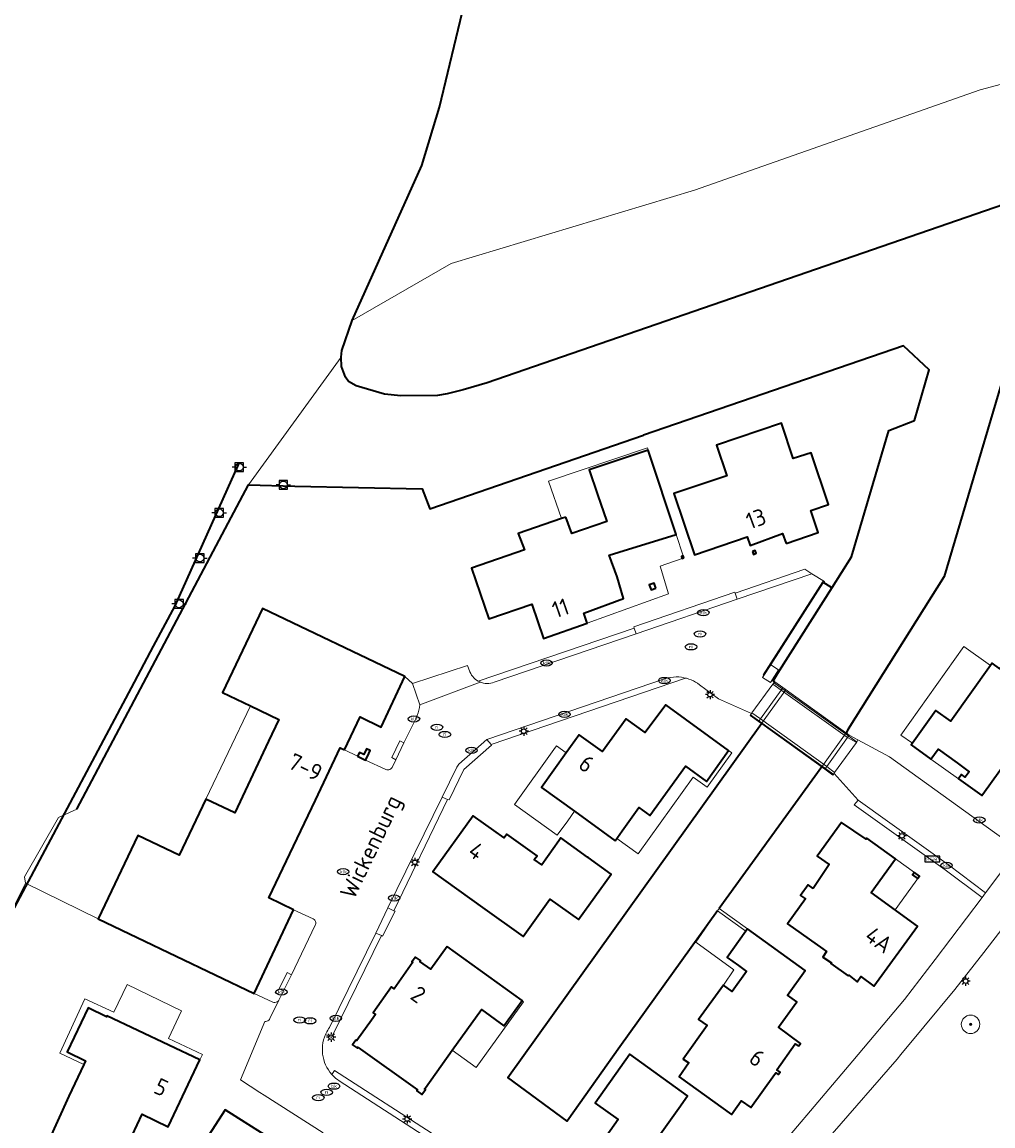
# Model space of a CAD drawing. Header units: metres. Extents: x 89394 to 92106, y 463550 to 466167.
# Tile 89 of 112: x 90767 to 90873, y 465323 to 465442. Entities that reach past the tile are written whole.
import ezdxf
from ezdxf.enums import TextEntityAlignment as Align

# ---------------------------------------------------------------- set-up
doc = ezdxf.new("R2010")
doc.units = ezdxf.units.M
for name, color, linetype, lineweight in [('B-PV-GK-BESCHOEIING-G', 253, 'OB-BESCHOEIING-BLOK', 35), ('B-PV-GR-BOOM-S', 90, 'Continuous', 25), ('B-PV-GR-BOUWLAND_BRAAKLIGGEND-GV', 200, 'Continuous', 13), ('B-PV-IE-MEUBILAIR-S', 7, 'Continuous', 25), ('B-PV-IE-MEUBILAIR_WATERWEGMEUBILAIR-S', 150, 'Continuous', 25), ('B-PV-IE-TERREINAFSCHEIDING_KUNSTMATIG_HEKWERK-G', 20, 'IE-TERREINAFSCHEIDING_KUNSTMATIG-SO', 18), ('B-PV-IE-TERREINAFSCHEIDING_KUNSTMATIG_MUUR-GV', 7, 'Continuous', 18), ('B-PV-KW-KUNSTWERK_DEK-GV', 170, 'Continuous', 18), ('B-PV-KW-KUNSTWERK_LANDHOOFD-GV', 170, 'Continuous', 18), ('B-PV-OG-BEBOUWING-GV', 7, 'Continuous', 35), ('B-PV-OG-BEBOUWING-T18', 1, 'Continuous', 18), ('B-PV-OG-BEBOUWING_LUIFEL-GV', 7, 'Continuous', 18), ('B-PV-OG-TERREIN_ERF-GV', 50, 'Continuous', 18), ('B-PV-OG-TERREIN_OEVER-GV', 7, 'Continuous', 18), ('B-PV-OG-TOPOGRAFIE-T18', 1, 'Continuous', 18), ('B-PV-OG-WATER_KANAAL-GV', 120, 'Continuous', 18), ('B-PV-OG-WATER_SLOOT-GV', 120, 'Continuous', 18), ('B-PV-VH-VERHARDING_ASFALT-GV', 210, 'Continuous', 18), ('B-PV-VH-VERHARDING_BETON-GV', 252, 'Continuous', 18), ('B-PV-VH-VERHARDING_BETONSTRAATSTEEN-GV', 190, 'Continuous', 18), ('B-PV-VH-VERHARDING_OPEN_BETONELEMENT-GV', 90, 'Continuous', 18), ('B-PV-VH-VERHARDING_OPEN_TEGEL-GV', 90, 'Continuous', 18), ('B-PV-VH-VERHARDING_STRAATBAKSTEEN-GV', 40, 'Continuous', 18)]:
    doc.layers.add(name, color=color, linetype=linetype, lineweight=lineweight)
doc.styles.add('NLCS-ISO', font='NLCS-ISO.ttf')
doc.styles.add('NLCS-ISO-M500-T18', font='NLCS-ISO.ttf', dxfattribs={"height": 0.9})
doc.linetypes.add('IE-TERREINAFSCHEIDING_KUNSTMATIG-SO', pattern='A,4,[82,NLCS.SHX,S=0.75,R=90,X=0,Y=0],4,-2', length=10)
doc.linetypes.add('OB-BESCHOEIING-BLOK', pattern='A,6,-1,[152,NLCS.SHX,S=2,R=0,X=-1,Y=0]', length=7)

# ---------------------------------------------------------------- blocks, each defined once
blk = doc.blocks.new('SIE-MEUBILAIR_BORD_STRAATNAAM-SO')
blk.add_lwpolyline([(-1.62, -0.62), (1.62, -0.62), (1.62, 0.62), (-1.62, 0.62)], close=True)
at = {"style": 'NLCS-ISO'}
blk.add_text('straat', height=0.75, dxfattribs=at).set_placement((0, 0.08), align=Align.MIDDLE_CENTER)
blk = doc.blocks.new('SIE-MEUBILAIR_PAAL_LICHTMAST-SO')
for points in [[(-0.62, 0), (-1, 0)], [(-0.71, 0.71), (-0.44, 0.44)], [(0, 1), (0, 0.62)], [(0.44, 0.44), (0.71, 0.71)], [(1, 0), (0.62, 0)], [(-0.71, -0.71), (-0.44, -0.44)], [(0, -0.62), (0, -1)], [(0.44, -0.44), (0.71, -0.71)]]:
    blk.add_lwpolyline(points)
blk.add_circle((0, 0), 0.5)
blk = doc.blocks.new('SIE-MEUBILAIR_PUT_KOLK-SO')
blk.add_ellipse((0, 0), major_axis=(1.25, 0), ratio=0.54)
at = {"style": 'NLCS-ISO'}
blk.add_text('klk', height=0.75, dxfattribs=at).set_placement((0.03, 0), align=Align.MIDDLE_CENTER)
blk = doc.blocks.new('SIE-MEUBILAIR_PUT_RIOOLPUT-SO')
blk.add_ellipse((0, 0), major_axis=(1.25, 0), ratio=0.54)
at = {"style": 'NLCS-ISO'}
blk.add_text('ri', height=0.75, dxfattribs=at).set_placement((-0.04, 0.07), align=Align.MIDDLE_CENTER)
blk = doc.blocks.new('SIE-MEUBILAIR_PUT_BRANDKRAAN-SO')
blk.add_ellipse((0, 0), major_axis=(1.25, 0), ratio=0.54)
at = {"style": 'NLCS-ISO'}
blk.add_text('bk', height=0.75, dxfattribs=at).set_placement((0.03, 0), align=Align.MIDDLE_CENTER)
blk = doc.blocks.new('SIE-WATER_BOLDER-SO')
for p, q in [((-0.9375, 0), (-1.5625, 0)), ((-0.9375, 0.9375), (-0.9375, -0.9375)), ((0.9375, 0.9375), (-0.9375, 0.9375)), ((0.9375, -0.9375), (0.9375, 0.9375)), ((0.9375, 0), (1.5625, 0)), ((-0.9375, -0.9375), (0.9375, -0.9375))]:
    blk.add_line(p, q)
blk.add_circle((0, 0), 0.8414)
blk = doc.blocks.new('SGR-BOOM_GBKN-SO')
at = {"linetype": 'ByBlock', "lineweight": 18}
h = blk.add_hatch(color=0, dxfattribs=at)
h.dxf.hatch_style = 1
edge = h.paths.add_edge_path()
edge.add_arc((0, 0), 0.25, 0, 360)
at = {"color": 0, "linetype": 'ByBlock', "lineweight": 18}
for radius in [2, 0.25]:
    blk.add_circle((0, 0), radius, dxfattribs=at)
at = {"color": 0, "linetype": 'ByBlock', "lineweight": 18, "style": 'NLCS-ISO'}
blk.add_attdef('SOORT', (2.5, 0), '', height=1.5, dxfattribs=at)

msp = doc.modelspace()

# ---------------------------------------------------------------- linework, layer by layer
at = {"layer": 'B-PV-GK-BESCHOEIING-G', "flags": 128}
for points in [[(90803.175, 465410.197), (90810.729, 465426.961), (90812.624, 465433.293), (90816.248, 465448.35)], [(90908.071, 465437.145), (90907.402, 465436.074), (90905.262, 465433.646), (90817.793, 465403.461), (90816.93, 465403.189), (90816.063, 465402.932), (90815.192, 465402.689), (90814.318, 465402.46), (90813.439, 465402.246), (90812.393, 465402.059), (90808.436, 465402.051), (90806.664, 465402.202), (90803.601, 465403.132), (90802.786, 465403.596), (90802.467, 465404.07), (90802.02, 465405.229), (90801.987, 465406.206)], [(90907.773, 465422.072), (90906.044, 465422.336), (90879.455, 465413.186), (90876.021, 465412.056), (90867.263, 465382.47), (90856.876, 465365.937), (90856.649, 465365.546)], [(90801.987, 465406.206), (90802.063, 465406.953), (90803.175, 465410.197)], [(90848.906, 465371.084), (90848.733, 465371.202), (90849.43, 465372.302), (90855.134, 465381.302), (90857.229, 465384.608), (90861.247, 465398.275), (90864.045, 465399.375), (90865.623, 465404.845), (90862.863, 465407.461), (90834.72, 465397.766)], [(90773.36, 465357.289), (90789.759, 465388.239), (90791.936, 465392.406), (90796.97, 465392.246), (90810.762, 465391.959), (90811.567, 465389.788), (90834.72, 465397.766)], [(90790.913, 465394.757), (90783.979, 465379.321)], [(90783.979, 465379.321), (90781.652, 465374.948)], [(90781.652, 465374.948), (90779.249, 465370.432)], [(90779.249, 465370.432), (90765.391, 465344.392)], [(90842.713, 465346.272), (90832.142, 465331.554), (90826.431, 465323.533), (90820.03, 465328.238), (90847.473, 465366.566)], [(90854.004, 465361.877), (90842.894, 465346.524)]]:
    msp.add_lwpolyline(points, dxfattribs=at)
at = {"layer": 'B-PV-GR-BOUWLAND_BRAAKLIGGEND-GV', "flags": 128}
for points in [[(90816.248, 465448.35), (90812.624, 465433.293), (90810.729, 465426.961), (90803.175, 465410.197), (90813.877, 465416.364), (90840.226, 465424.291), (90871.152, 465435.177), (90885.89, 465439.084), (90897.389, 465440.982), (90908.071, 465437.145), (90909.539, 465489.987)], [(90876.021, 465412.056), (90867.263, 465382.47), (90856.876, 465365.937), (90856.649, 465365.546), (90856.97, 465365.316), (90857.916, 465364.799), (90861.319, 465362.941), (90873.59, 465354.124)], [(90876.209, 465347.787), (90871.539, 465341.793), (90868.421, 465337.767), (90865.065, 465333.723), (90862.574, 465330.72), (90862.163, 465330.225), (90855.117, 465322.133)]]:
    msp.add_lwpolyline(points, dxfattribs=at)
msp.add_lwpolyline([(90866.587, 465363.786), (90865.821, 465362.711), (90863.673, 465364.241), (90863.81, 465364.433), (90866.343, 465367.99), (90867.976, 465366.816), (90872.271, 465372.833), (90872.449, 465373.082), (90873.262, 465372.499), (90874.312, 465373.961), (90878.375, 465371.043), (90877.321, 465369.58), (90880.992, 465367.001), (90877.351, 465361.846), (90874.833, 465363.659), (90872.067, 465359.821), (90871.317, 465358.781), (90868.803, 465360.575), (90869.13, 465361.028), (90869.523, 465360.744), (90869.959, 465361.348), (90868.651, 465362.294)], close=True, dxfattribs=at)
at = {"layer": 'B-PV-IE-TERREINAFSCHEIDING_KUNSTMATIG_HEKWERK-G', "flags": 128}
for points in [[(90815.669, 465372.851), (90809.722, 465370.895)], [(90848.787, 465370.996), (90857.84, 465364.55)], [(90846.284, 465367.518), (90855.323, 465361.06)]]:
    msp.add_lwpolyline(points, dxfattribs=at)
at = {"layer": 'B-PV-IE-TERREINAFSCHEIDING_KUNSTMATIG_MUUR-GV', "flags": 128}
for points in [[(90855.065, 465381.345), (90854.225, 465381.859), (90854.12, 465381.924), (90847.66, 465371.825), (90847.726, 465371.778), (90848.48, 465372.922), (90854.151, 465381.787), (90855.013, 465381.26)], [(90842.894, 465346.524), (90842.713, 465346.272), (90845.771, 465344.071), (90845.954, 465344.326)]]:
    msp.add_lwpolyline(points, close=True, dxfattribs=at)
at = {"layer": 'B-PV-KW-KUNSTWERK_DEK-GV', "flags": 128}
msp.add_lwpolyline([(90856.97, 465365.316), (90849.798, 465370.454), (90849.607, 465370.185), (90847.356, 465367.056), (90847.152, 465366.796), (90847.473, 465366.566), (90847.527, 465366.527), (90854.335, 465361.639), (90854.532, 465361.904), (90856.794, 465365.036)], close=True, dxfattribs=at)
at = {"layer": 'B-PV-KW-KUNSTWERK_LANDHOOFD-GV', "flags": 128}
for points in [[(90850.113, 465370.228), (90849.798, 465370.454), (90849.607, 465370.185), (90848.716, 465370.814), (90846.45, 465367.709), (90847.356, 465367.056), (90847.152, 465366.796), (90847.473, 465366.566)], [(90857.758, 465364.509), (90856.794, 465365.036), (90856.97, 465365.316), (90856.649, 465365.546), (90854.004, 465361.877), (90854.335, 465361.639), (90854.532, 465361.904), (90855.387, 465361.249)]]:
    msp.add_lwpolyline(points, close=True, dxfattribs=at)
at = {"layer": 'B-PV-OG-BEBOUWING-GV', "flags": 128}
for points in [[(90850.137, 465386.046), (90853.623, 465387.234), (90852.833, 465389.631), (90854.733, 465390.281), (90852.847, 465395.865), (90850.92, 465395.264), (90849.637, 465399.061), (90842.599, 465396.692), (90843.716, 465393.375), (90837.992, 465391.448), (90840.219, 465384.834), (90845.928, 465386.786), (90846.256, 465385.834), (90849.738, 465387.123)], [(90826.318, 465388.917), (90825.816, 465388.744), (90821.139, 465387.136), (90821.835, 465385.37), (90816.085, 465383.377), (90817.976, 465377.884), (90822.603, 465379.482), (90823.873, 465375.764), (90828.597, 465377.413), (90828.232, 465378.5), (90832.555, 465380.087), (90831.854, 465382.432), (90831.006, 465384.8), (90832.038, 465385.115), (90838.232, 465387.008), (90835.215, 465396.169), (90828.812, 465394.039), (90829.744, 465391.351), (90830.752, 465388.444), (90826.94, 465387.122)], [(90839.088, 465384.491), (90839.016, 465384.705), (90838.807, 465384.632), (90838.879, 465384.421)], [(90846.503, 465385.177), (90846.614, 465384.877), (90846.914, 465384.987), (90846.803, 465385.288)], [(90836.052, 465381.211), (90835.86, 465381.755), (90835.327, 465381.567), (90835.519, 465381.023)], [(90802.33, 465363.709), (90804.04, 465367.283), (90806.307, 465366.165), (90808.878, 465371.649), (90793.451, 465379), (90789.15, 465369.916), (90792.18, 465368.463), (90795.231, 465366.999), (90794.126, 465364.655), (90790.471, 465356.901), (90787.345, 465358.384), (90784.456, 465352.295), (90779.966, 465354.425), (90775.687, 465345.407), (90792.578, 465337.346), (90796.838, 465346.382), (90794.15, 465347.677), (90796.818, 465353.286), (90799.188, 465358.267), (90801.879, 465363.924)], [(90865.821, 465362.711), (90866.587, 465363.786), (90868.651, 465362.294), (90869.959, 465361.348), (90869.523, 465360.744), (90869.13, 465361.028), (90868.803, 465360.575), (90871.317, 465358.781), (90872.067, 465359.821), (90874.833, 465363.659), (90877.351, 465361.846), (90880.992, 465367.001), (90877.321, 465369.58), (90878.375, 465371.043), (90874.312, 465373.961), (90873.262, 465372.499), (90872.449, 465373.082), (90872.271, 465372.833), (90867.976, 465366.816), (90866.343, 465367.99), (90863.81, 465364.433), (90863.673, 465364.241)], [(90831.65, 465353.863), (90832.407, 465354.931), (90834.207, 465357.468), (90835.381, 465356.617), (90839.235, 465361.934), (90841.511, 465360.303), (90843.91, 465363.649), (90837.116, 465368.572), (90834.901, 465365.6), (90832.836, 465367.082), (90830.257, 465363.518), (90827.735, 465365.352), (90826.332, 465363.401), (90823.666, 465359.64), (90827.232, 465357.059)], [(90803.766, 465363.012), (90804.63, 465362.593), (90804.826, 465363.011), (90805.115, 465363.626), (90804.723, 465363.815), (90804.424, 465363.199), (90803.963, 465363.417)], [(90828.645, 465352.108), (90825.771, 465354.194), (90825.54, 465353.867), (90823.701, 465351.265), (90822.889, 465351.848), (90823.18, 465352.255), (90819.93, 465354.588), (90819.631, 465354.191), (90816.272, 465356.569), (90811.919, 465350.501), (90817.276, 465346.658), (90821.679, 465343.508), (90824.586, 465347.553), (90827.663, 465345.345), (90831.195, 465350.265), (90828.726, 465352.049)], [(90853.074, 465348.721), (90852.522, 465349.091), (90851.707, 465347.959), (90852.25, 465347.568), (90850.308, 465344.88), (90854.1, 465342.183), (90854.523, 465341.882), (90854.115, 465341.269), (90855.04, 465340.652), (90854.988, 465340.579), (90856.866, 465339.239), (90856.921, 465339.31), (90857.831, 465338.606), (90858.228, 465339.174), (90859.644, 465338.146), (90864.357, 465344.635), (90859.332, 465348.262), (90861.967, 465351.917), (90858.897, 465354.143), (90858.824, 465354.035), (90856.147, 465355.856), (90853.488, 465352.195), (90854.809, 465351.31)], [(90864.377, 465349.778), (90864.57, 465350.046), (90864.026, 465350.437), (90863.833, 465350.169)], [(90845.954, 465344.326), (90845.771, 465344.071), (90843.746, 465341.252), (90844.994, 465340.356), (90845.871, 465339.726), (90844.303, 465337.543), (90843.348, 465338.236), (90840.651, 465334.521), (90841.582, 465333.884), (90839.012, 465330.222), (90839.618, 465329.815), (90838.579, 465328.331), (90844.232, 465324.245), (90845.283, 465325.726), (90846.306, 465324.987), (90848.884, 465328.56), (90849.024, 465328.757), (90849.287, 465328.557), (90849.486, 465328.819), (90849.152, 465329.073), (90851.139, 465331.892), (90851.522, 465331.666), (90851.713, 465331.936), (90849.31, 465333.677), (90851.302, 465336.419), (90850.3, 465337.149), (90852.219, 465339.825)], [(90813.453, 465342.435), (90811.673, 465339.964), (90810.492, 465340.813), (90810.559, 465340.907), (90810.025, 465341.288), (90809.649, 465340.759), (90809.747, 465340.725), (90807.709, 465337.853), (90807.432, 465338.05), (90805.436, 465335.25), (90805.701, 465335.066), (90805.258, 465334.448), (90803.691, 465332.264), (90803.588, 465332.298), (90803.212, 465331.768), (90803.736, 465331.405), (90803.755, 465331.531), (90803.82, 465331.485), (90810.232, 465326.9), (90810.165, 465326.807), (90810.714, 465326.414), (90811.114, 465326.947), (90811.02, 465327.014), (90811.102, 465327.127), (90814.01, 465331.193), (90817.176, 465335.62), (90819.602, 465333.85), (90821.56, 465336.567)], [(90770.233, 465321.209), (90769.236, 465319.016), (90772.019, 465317.735), (90771.772, 465317.203), (90773.214, 465316.518), (90773.429, 465316.969), (90776.335, 465315.6), (90779.357, 465321.96), (90780.43, 465324.262), (90783.241, 465322.917), (90786.689, 465330.146), (90776.635, 465334.905), (90776.597, 465334.824), (90774.595, 465335.79), (90772.318, 465331.005), (90774.322, 465330.051), (90774.127, 465329.639), (90772.507, 465326.208)], [(90841.395, 465317.564), (90838.403, 465319.699), (90838.441, 465319.784), (90836.31, 465321.275), (90836.259, 465321.201), (90836.004, 465321.377), (90838.534, 465324.937), (90839.477, 465326.273), (90833.218, 465330.761), (90829.458, 465325.483), (90831.975, 465323.684), (90827.622, 465317.579), (90831.601, 465314.726), (90831.036, 465313.908), (90835.337, 465310.839), (90835.918, 465311.653), (90836.737, 465311.053)], [(90781.59, 465311.671), (90787.958, 465321.524), (90792.131, 465318.888), (90785.768, 465309.044), (90786.187, 465308.772), (90794.454, 465321.56), (90789.436, 465324.73), (90781.17, 465311.942)]]:
    msp.add_lwpolyline(points, close=True, dxfattribs=at)
at = {"layer": 'B-PV-OG-BEBOUWING_LUIFEL-GV', "flags": 128}
for points in [[(90825.816, 465388.744), (90826.318, 465388.917), (90826.94, 465387.122), (90830.752, 465388.444), (90829.744, 465391.351), (90828.812, 465394.039), (90835.215, 465396.169), (90835.133, 465396.421), (90824.442, 465392.788)], [(90828.597, 465377.413), (90837.429, 465380.605), (90836.494, 465383.589), (90838.879, 465384.421), (90839.088, 465384.491), (90839.016, 465384.705), (90838.232, 465387.008), (90832.038, 465385.115), (90831.006, 465384.8), (90831.854, 465382.432), (90832.555, 465380.087), (90828.232, 465378.5)], [(90863.81, 465364.433), (90866.343, 465367.99), (90867.976, 465366.816), (90872.271, 465372.833), (90869.367, 465374.892), (90862.565, 465365.309)], [(90792.18, 465368.463), (90787.345, 465358.384), (90790.471, 465356.901), (90794.126, 465364.655), (90795.231, 465366.999)], [(90826.332, 465363.401), (90825.308, 465364.142), (90825.016, 465363.736), (90820.727, 465357.799), (90825.376, 465354.468), (90826.524, 465356.041), (90827.232, 465357.059), (90823.666, 465359.64)], [(90843.91, 465363.649), (90841.511, 465360.303), (90839.235, 465361.934), (90835.381, 465356.617), (90834.207, 465357.468), (90831.829, 465354.116), (90834.137, 465352.46), (90840.08, 465360.755), (90841.595, 465359.684), (90844.25, 465363.398)], [(90865.821, 465362.711), (90868.803, 465360.575), (90869.13, 465361.028), (90869.523, 465360.744), (90869.959, 465361.348), (90868.651, 465362.294), (90866.587, 465363.786)], [(90861.936, 465346.383), (90864.57, 465350.046), (90864.026, 465350.437), (90861.967, 465351.917), (90859.332, 465348.262)], [(90843.348, 465338.236), (90844.303, 465337.543), (90845.871, 465339.726), (90844.994, 465340.356), (90843.746, 465341.252), (90845.771, 465344.071), (90842.713, 465346.272), (90840.359, 465342.912), (90844.498, 465339.901)], [(90786.689, 465330.146), (90786.968, 465330.726), (90783.294, 465332.464), (90784.708, 465335.474), (90778.815, 465338.306), (90777.386, 465335.304), (90774.251, 465336.766), (90771.533, 465330.864), (90774.127, 465329.639), (90774.322, 465330.051), (90772.318, 465331.005), (90774.595, 465335.79), (90776.597, 465334.824), (90776.635, 465334.905)], [(90821.56, 465336.567), (90819.602, 465333.85), (90817.176, 465335.62), (90814.01, 465331.193), (90816.606, 465329.325), (90821.733, 465336.448)]]:
    msp.add_lwpolyline(points, close=True, dxfattribs=at)
at = {"layer": 'B-PV-OG-TERREIN_ERF-GV', "flags": 128}
for points in [[(90833.685, 465376.891), (90833.652, 465377.028), (90844.599, 465380.779), (90844.639, 465380.671), (90852.184, 465383.262), (90852.944, 465382.78), (90854.282, 465381.931), (90854.225, 465381.859), (90855.065, 465381.345), (90855.134, 465381.302), (90857.229, 465384.608), (90861.247, 465398.275), (90864.045, 465399.375), (90865.623, 465404.845), (90862.863, 465407.461), (90834.72, 465397.766), (90811.567, 465389.788), (90810.762, 465391.959), (90796.97, 465392.246), (90791.936, 465392.406), (90789.759, 465388.239), (90773.36, 465357.289), (90771.385, 465356.403), (90767.701, 465349.983), (90767.826, 465349.299), (90775.687, 465345.407), (90779.966, 465354.425), (90784.456, 465352.295), (90787.345, 465358.384), (90790.471, 465356.901), (90794.126, 465364.655), (90795.231, 465366.999), (90792.18, 465368.463), (90789.15, 465369.916), (90793.451, 465379), (90808.878, 465371.649), (90809.722, 465370.895), (90815.669, 465372.851), (90815.917, 465372.143), (90816.003, 465371.969), (90816.104, 465371.804), (90816.221, 465371.649), (90816.351, 465371.505), (90816.494, 465371.374), (90816.649, 465371.258), (90816.814, 465371.156)], [(90850.137, 465386.046), (90849.738, 465387.123), (90846.256, 465385.834), (90845.928, 465386.786), (90840.219, 465384.834), (90837.992, 465391.448), (90843.716, 465393.375), (90842.599, 465396.692), (90849.637, 465399.061), (90850.92, 465395.264), (90852.847, 465395.865), (90854.733, 465390.281), (90852.833, 465389.631), (90853.623, 465387.234)], [(90817.976, 465377.884), (90816.085, 465383.377), (90821.835, 465385.37), (90821.139, 465387.136), (90825.816, 465388.744), (90826.318, 465388.917), (90826.94, 465387.122), (90830.752, 465388.444), (90829.744, 465391.351), (90828.812, 465394.039), (90835.215, 465396.169), (90838.232, 465387.008), (90832.038, 465385.115), (90831.006, 465384.8), (90831.854, 465382.432), (90832.555, 465380.087), (90828.232, 465378.5), (90828.597, 465377.413), (90823.873, 465375.764), (90822.603, 465379.482)], [(90839.016, 465384.705), (90839.088, 465384.491), (90838.879, 465384.421), (90838.807, 465384.632)], [(90846.503, 465385.177), (90846.803, 465385.288), (90846.914, 465384.987), (90846.614, 465384.877)], [(90835.86, 465381.755), (90836.052, 465381.211), (90835.519, 465381.023), (90835.327, 465381.567)], [(90835.381, 465356.617), (90834.207, 465357.468), (90832.407, 465354.931), (90831.65, 465353.863), (90827.232, 465357.059), (90823.666, 465359.64), (90826.332, 465363.401), (90827.735, 465365.352), (90830.257, 465363.518), (90832.836, 465367.082), (90834.901, 465365.6), (90837.116, 465368.572), (90843.91, 465363.649), (90841.511, 465360.303), (90839.235, 465361.934)], [(90817.276, 465346.658), (90811.919, 465350.501), (90816.272, 465356.569), (90819.631, 465354.191), (90819.93, 465354.588), (90823.18, 465352.255), (90822.889, 465351.848), (90823.701, 465351.265), (90825.54, 465353.867), (90825.771, 465354.194), (90828.645, 465352.108), (90828.726, 465352.049), (90831.195, 465350.265), (90827.663, 465345.345), (90824.586, 465347.553), (90821.679, 465343.508)], [(90854.809, 465351.31), (90853.488, 465352.195), (90856.147, 465355.856), (90858.824, 465354.035), (90858.897, 465354.143), (90861.967, 465351.917), (90859.332, 465348.262), (90864.357, 465344.635), (90859.644, 465338.146), (90858.228, 465339.174), (90857.831, 465338.606), (90856.921, 465339.31), (90856.866, 465339.239), (90854.988, 465340.579), (90855.04, 465340.652), (90854.115, 465341.269), (90854.523, 465341.882), (90854.1, 465342.183), (90850.308, 465344.88), (90852.25, 465347.568), (90851.707, 465347.959), (90852.522, 465349.091), (90853.074, 465348.721)], [(90863.833, 465350.169), (90864.026, 465350.437), (90864.57, 465350.046), (90864.377, 465349.778)], [(90821.56, 465336.567), (90819.602, 465333.85), (90817.176, 465335.62), (90814.01, 465331.193), (90811.102, 465327.127), (90811.02, 465327.014), (90811.114, 465326.947), (90810.714, 465326.414), (90810.165, 465326.807), (90810.232, 465326.9), (90803.82, 465331.485), (90803.755, 465331.531), (90803.736, 465331.405), (90803.212, 465331.768), (90803.588, 465332.298), (90803.691, 465332.264), (90805.258, 465334.448), (90805.701, 465335.066), (90805.436, 465335.25), (90807.432, 465338.05), (90807.709, 465337.853), (90809.747, 465340.725), (90809.649, 465340.759), (90810.025, 465341.288), (90810.559, 465340.907), (90810.492, 465340.813), (90811.673, 465339.964), (90813.453, 465342.435)], [(90769.236, 465319.016), (90770.233, 465321.209), (90772.507, 465326.208), (90774.127, 465329.639), (90774.322, 465330.051), (90772.318, 465331.005), (90774.595, 465335.79), (90776.597, 465334.824), (90776.635, 465334.905), (90786.689, 465330.146), (90783.241, 465322.917), (90780.43, 465324.262), (90779.357, 465321.96), (90776.335, 465315.6), (90773.429, 465316.969), (90773.214, 465316.518), (90771.772, 465317.203), (90772.019, 465317.735)], [(90841.395, 465317.564), (90836.737, 465311.053), (90835.918, 465311.653), (90835.337, 465310.839), (90831.036, 465313.908), (90831.601, 465314.726), (90827.622, 465317.579), (90831.975, 465323.684), (90829.458, 465325.483), (90833.218, 465330.761), (90839.477, 465326.273), (90838.534, 465324.937), (90836.004, 465321.377), (90836.259, 465321.201), (90836.31, 465321.275), (90838.441, 465319.784), (90838.403, 465319.699)]]:
    msp.add_lwpolyline(points, close=True, dxfattribs=at)
for points in [[(90846.775, 465317.547), (90857.361, 465330.049), (90862.943, 465336.699), (90866.283, 465341.012), (90871.347, 465347.726), (90867.356, 465350.736), (90857.514, 465357.772), (90857.95, 465358.259), (90855.359, 465361.148), (90855.184, 465360.988), (90854.335, 465361.639), (90854.004, 465361.877), (90842.894, 465346.524), (90845.954, 465344.326), (90852.219, 465339.825), (90850.3, 465337.149), (90851.302, 465336.419), (90849.31, 465333.677), (90851.713, 465331.936), (90851.522, 465331.666), (90851.139, 465331.892), (90849.152, 465329.073), (90849.486, 465328.819), (90849.287, 465328.557), (90849.024, 465328.757), (90848.884, 465328.56), (90846.306, 465324.987), (90845.283, 465325.726), (90844.232, 465324.245), (90838.579, 465328.331), (90839.618, 465329.815), (90839.012, 465330.222), (90841.582, 465333.884), (90840.651, 465334.521), (90843.348, 465338.236), (90844.303, 465337.543), (90845.871, 465339.726), (90844.994, 465340.356), (90843.746, 465341.252), (90845.771, 465344.071), (90842.713, 465346.272), (90832.142, 465331.554), (90826.431, 465323.533), (90820.03, 465328.238), (90847.473, 465366.566), (90847.152, 465366.796), (90846.257, 465367.441), (90846.4, 465367.639), (90842.811, 465369.223), (90840.775, 465370.762), (90840.561, 465370.916), (90840.338, 465371.055), (90840.106, 465371.18), (90839.866, 465371.289), (90839.62, 465371.383), (90839.368, 465371.461), (90839.269, 465371.485), (90818.203, 465364.29), (90818.258, 465364.229), (90815.248, 465361.579), (90813.655, 465358.302), (90813.506, 465358.345), (90807.692, 465346.295), (90807.821, 465346.249), (90806.475, 465343.551), (90806.346, 465343.605), (90800.951, 465332.569), (90800.286, 465332.883), (90800.174, 465332.597), (90800.083, 465332.304), (90800.015, 465332.004), (90799.97, 465331.701), (90799.948, 465331.394), (90799.949, 465331.087), (90799.974, 465330.781), (90800.022, 465330.478), (90800.093, 465330.179), (90800.186, 465329.886), (90800.301, 465329.602), (90800.438, 465329.327), (90800.595, 465329.063), (90800.772, 465328.812), (90800.967, 465328.575), (90801.247, 465329.013), (90834.492, 465307.552)], [(90800.019, 465322.243), (90793.642, 465326.337), (90793.176, 465326.636), (90791.083, 465327.98), (90793.725, 465334.303), (90793.837, 465334.31), (90793.945, 465334.337), (90794.047, 465334.385), (90794.137, 465334.451), (90794.213, 465334.533), (90794.273, 465334.628), (90795.249, 465336.6), (90795.204, 465336.547), (90795.121, 465336.479), (90795.027, 465336.426), (90794.963, 465336.401), (90794.819, 465336.373), (90794.711, 465336.374), (90794.605, 465336.394), (90792.578, 465337.346), (90775.687, 465345.407), (90767.826, 465349.299), (90765.391, 465344.392)], [(90781.17, 465311.942), (90789.436, 465324.73), (90794.454, 465321.56)]]:
    msp.add_lwpolyline(points, dxfattribs=at)
at = {"layer": 'B-PV-OG-TERREIN_OEVER-GV', "flags": 128}
msp.add_lwpolyline([(90908.071, 465437.145), (90897.389, 465440.982), (90885.89, 465439.084), (90871.152, 465435.177), (90840.226, 465424.291), (90813.877, 465416.364), (90803.175, 465410.197), (90802.063, 465406.953), (90801.987, 465406.206), (90802.02, 465405.229), (90802.467, 465404.07), (90802.786, 465403.596), (90803.601, 465403.132), (90806.664, 465402.202), (90808.436, 465402.051), (90812.393, 465402.059), (90813.439, 465402.246), (90814.318, 465402.46), (90815.192, 465402.689), (90816.063, 465402.932), (90816.93, 465403.189), (90817.793, 465403.461), (90905.262, 465433.646), (90907.402, 465436.074)], close=True, dxfattribs=at)
at = {"layer": 'B-PV-OG-WATER_KANAAL-GV', "flags": 128}
msp.add_lwpolyline([(90765.391, 465344.392), (90767.826, 465349.299), (90767.701, 465349.983), (90771.385, 465356.403), (90773.36, 465357.289), (90789.759, 465388.239), (90791.936, 465392.406), (90801.987, 465406.206), (90802.063, 465406.953), (90803.175, 465410.197), (90810.729, 465426.961), (90812.624, 465433.293), (90816.248, 465448.35)], dxfattribs=at)
at = {"layer": 'B-PV-OG-WATER_SLOOT-GV', "flags": 128}
msp.add_lwpolyline([(90905.262, 465433.646), (90817.793, 465403.461), (90816.93, 465403.189), (90816.063, 465402.932), (90815.192, 465402.689), (90814.318, 465402.46), (90813.439, 465402.246), (90812.393, 465402.059), (90808.436, 465402.051), (90806.664, 465402.202), (90803.601, 465403.132), (90802.786, 465403.596), (90802.467, 465404.07), (90802.02, 465405.229), (90801.987, 465406.206), (90791.936, 465392.406), (90796.97, 465392.246), (90810.762, 465391.959), (90811.567, 465389.788), (90834.72, 465397.766), (90862.863, 465407.461), (90865.623, 465404.845), (90864.045, 465399.375), (90861.247, 465398.275), (90857.229, 465384.608), (90855.134, 465381.302), (90849.43, 465372.302), (90848.733, 465371.202), (90848.906, 465371.084), (90849.798, 465370.454), (90850.113, 465370.228), (90847.473, 465366.566), (90820.03, 465328.238), (90826.431, 465323.533), (90832.142, 465331.554), (90842.713, 465346.272), (90842.894, 465346.524), (90854.004, 465361.877), (90856.649, 465365.546), (90856.876, 465365.937), (90867.263, 465382.47), (90876.021, 465412.056)], dxfattribs=at)
at = {"layer": 'B-PV-VH-VERHARDING_ASFALT-GV', "flags": 128}
for points in [[(90856.794, 465365.036), (90849.607, 465370.185), (90847.356, 465367.056), (90854.532, 465361.904)], [(90796.618, 465339.373), (90796.153, 465339.597), (90795.287, 465337.835), (90795.749, 465337.61)]]:
    msp.add_lwpolyline(points, close=True, dxfattribs=at)
for points in [[(90875.237, 465352.882), (90871.738, 465348.244), (90871.347, 465347.726), (90866.283, 465341.012), (90862.943, 465336.699), (90857.361, 465330.049), (90846.775, 465317.547)], [(90855.117, 465322.133), (90862.163, 465330.225), (90862.574, 465330.72), (90865.065, 465333.723), (90868.421, 465337.767), (90871.539, 465341.793), (90876.209, 465347.787)]]:
    msp.add_lwpolyline(points, dxfattribs=at)
at = {"layer": 'B-PV-VH-VERHARDING_BETON-GV', "flags": 128}
for points in [[(90844.842, 465380.014), (90844.639, 465380.671), (90844.599, 465380.779), (90833.652, 465377.028), (90833.685, 465376.891), (90833.92, 465376.267)], [(90849.329, 465372.366), (90848.48, 465372.922), (90847.726, 465371.778), (90847.575, 465371.547), (90848.442, 465370.996)], [(90848.906, 465371.084), (90848.716, 465370.814), (90849.607, 465370.185), (90849.798, 465370.454)], [(90849.607, 465370.185), (90856.794, 465365.036), (90856.97, 465365.316), (90849.798, 465370.454)], [(90846.45, 465367.709), (90846.4, 465367.639), (90846.257, 465367.441), (90847.152, 465366.796), (90847.356, 465367.056)], [(90847.356, 465367.056), (90847.152, 465366.796), (90847.527, 465366.527), (90854.335, 465361.639), (90854.532, 465361.904)], [(90808.775, 465364.467), (90808.325, 465364.696), (90807.456, 465362.894), (90807.891, 465362.641)], [(90856.97, 465365.316), (90856.794, 465365.036), (90857.758, 465364.509), (90857.916, 465364.799)], [(90854.335, 465361.639), (90855.184, 465360.988), (90855.359, 465361.148), (90855.387, 465361.249), (90854.532, 465361.904)]]:
    msp.add_lwpolyline(points, close=True, dxfattribs=at)
at = {"layer": 'B-PV-VH-VERHARDING_BETONSTRAATSTEEN-GV', "flags": 128}
for points in [[(90817.037, 465371.051), (90816.994, 465371.067), (90816.814, 465371.156), (90816.649, 465371.258), (90816.494, 465371.374), (90816.351, 465371.505), (90816.221, 465371.649), (90816.104, 465371.804), (90816.003, 465371.969), (90815.917, 465372.143), (90815.669, 465372.851), (90809.722, 465370.895), (90810.515, 465368.582)], [(90818.203, 465364.29), (90817.732, 465364.816), (90814.708, 465362.172), (90814.486, 465361.826), (90812.907, 465358.592), (90813.506, 465358.345), (90813.655, 465358.302), (90815.248, 465361.579), (90818.258, 465364.229)], [(90807.692, 465346.295), (90807.05, 465346.596), (90805.718, 465343.868), (90806.346, 465343.605), (90806.475, 465343.551), (90807.821, 465346.249)]]:
    msp.add_lwpolyline(points, close=True, dxfattribs=at)
at = {"layer": 'B-PV-VH-VERHARDING_OPEN_BETONELEMENT-GV', "flags": 128}
msp.add_lwpolyline([(90857.916, 465364.799), (90857.758, 465364.509), (90855.387, 465361.249), (90855.359, 465361.148), (90857.95, 465358.259), (90867.734, 465351.265), (90871.738, 465348.244), (90875.237, 465352.882), (90873.59, 465354.124), (90861.319, 465362.941)], close=True, dxfattribs=at)
at = {"layer": 'B-PV-VH-VERHARDING_OPEN_TEGEL-GV', "flags": 128}
for points in [[(90852.944, 465382.78), (90852.184, 465383.262), (90844.639, 465380.671), (90844.842, 465380.014)], [(90833.92, 465376.267), (90833.685, 465376.891), (90816.814, 465371.156), (90816.994, 465371.067), (90817.037, 465371.051), (90817.182, 465370.996), (90817.376, 465370.944), (90817.574, 465370.911), (90817.774, 465370.896), (90817.975, 465370.902), (90818.174, 465370.927), (90818.37, 465370.97), (90818.561, 465371.033)], [(90810.515, 465368.582), (90809.722, 465370.895), (90808.878, 465371.649), (90806.307, 465366.165), (90804.04, 465367.283), (90802.33, 465363.709), (90803.766, 465363.012), (90803.963, 465363.417), (90804.424, 465363.199), (90804.723, 465363.815), (90805.115, 465363.626), (90804.826, 465363.011), (90804.63, 465362.593), (90806.813, 465361.571), (90806.932, 465361.557), (90807.042, 465361.552), (90807.15, 465361.568), (90807.253, 465361.604), (90807.348, 465361.658), (90807.431, 465361.728), (90807.5, 465361.813), (90807.891, 465362.641), (90807.456, 465362.894), (90808.325, 465364.696), (90808.775, 465364.467), (90810.086, 465367.159), (90810.207, 465367.432), (90810.311, 465367.712), (90810.397, 465367.997), (90810.465, 465368.288)], [(90839.269, 465371.485), (90839.089, 465371.527), (90838.806, 465371.574), (90838.52, 465371.6), (90838.233, 465371.606), (90837.946, 465371.593), (90837.661, 465371.559), (90837.379, 465371.505), (90837.101, 465371.431), (90817.732, 465364.816), (90818.203, 465364.29)], [(90813.506, 465358.345), (90812.907, 465358.592), (90807.05, 465346.596), (90807.692, 465346.295)], [(90857.95, 465358.259), (90857.514, 465357.772), (90867.356, 465350.736), (90871.347, 465347.726), (90871.738, 465348.244), (90867.734, 465351.265)], [(90799.183, 465344.73), (90799.221, 465344.822), (90799.24, 465344.919), (90799.239, 465345.019), (90799.218, 465345.116), (90799.177, 465345.207), (90799.119, 465345.287), (90799.046, 465345.355), (90798.961, 465345.406), (90796.838, 465346.382), (90792.578, 465337.346), (90794.605, 465336.394), (90794.711, 465336.374), (90794.819, 465336.373), (90794.963, 465336.401), (90795.027, 465336.426), (90795.121, 465336.479), (90795.204, 465336.547), (90795.249, 465336.6), (90795.749, 465337.61), (90795.287, 465337.835), (90796.153, 465339.597), (90796.618, 465339.373)], [(90806.346, 465343.605), (90805.718, 465343.868), (90800.73, 465333.651), (90800.628, 465333.506), (90800.532, 465333.356), (90800.443, 465333.202), (90800.361, 465333.044), (90800.286, 465332.883), (90800.951, 465332.569)], [(90800.967, 465328.575), (90801.109, 465328.423), (90801.259, 465328.279), (90801.416, 465328.142), (90801.58, 465328.014), (90801.75, 465327.895), (90832.121, 465308.247), (90832.391, 465308.09), (90832.672, 465307.952), (90832.961, 465307.833), (90833.258, 465307.735), (90833.561, 465307.657), (90833.868, 465307.601), (90834.179, 465307.566), (90834.492, 465307.552), (90801.247, 465329.013)]]:
    msp.add_lwpolyline(points, close=True, dxfattribs=at)
at = {"layer": 'B-PV-VH-VERHARDING_STRAATBAKSTEEN-GV', "flags": 128}
msp.add_lwpolyline([(90832.121, 465308.247), (90801.75, 465327.895), (90801.58, 465328.014), (90801.416, 465328.142), (90801.259, 465328.279), (90801.109, 465328.423), (90800.967, 465328.575), (90800.772, 465328.812), (90800.595, 465329.063), (90800.438, 465329.327), (90800.301, 465329.602), (90800.186, 465329.886), (90800.093, 465330.179), (90800.022, 465330.478), (90799.974, 465330.781), (90799.949, 465331.087), (90799.948, 465331.394), (90799.97, 465331.701), (90800.015, 465332.004), (90800.083, 465332.304), (90800.174, 465332.597), (90800.286, 465332.883), (90800.361, 465333.044), (90800.443, 465333.202), (90800.532, 465333.356), (90800.628, 465333.506), (90800.73, 465333.651), (90805.718, 465343.868), (90807.05, 465346.596), (90812.907, 465358.592), (90814.486, 465361.826), (90814.708, 465362.172), (90817.732, 465364.816), (90837.101, 465371.431), (90837.379, 465371.505), (90837.661, 465371.559), (90837.946, 465371.593), (90838.233, 465371.606), (90838.52, 465371.6), (90838.806, 465371.574), (90839.089, 465371.527), (90839.269, 465371.485), (90839.368, 465371.461), (90839.62, 465371.383), (90839.866, 465371.289), (90840.106, 465371.18), (90840.338, 465371.055), (90840.561, 465370.916), (90840.775, 465370.762), (90842.811, 465369.223), (90846.4, 465367.639), (90846.45, 465367.709), (90848.716, 465370.814), (90848.906, 465371.084), (90848.733, 465371.202), (90849.43, 465372.302), (90849.329, 465372.366), (90848.442, 465370.996), (90847.575, 465371.547), (90847.726, 465371.778), (90847.66, 465371.825), (90854.12, 465381.924), (90854.225, 465381.859), (90854.282, 465381.931), (90852.944, 465382.78), (90844.842, 465380.014), (90833.92, 465376.267), (90818.561, 465371.033), (90818.37, 465370.97), (90818.174, 465370.927), (90817.975, 465370.902), (90817.774, 465370.896), (90817.574, 465370.911), (90817.376, 465370.944), (90817.182, 465370.996), (90817.037, 465371.051), (90810.515, 465368.582), (90810.465, 465368.288), (90810.397, 465367.997), (90810.311, 465367.712), (90810.207, 465367.432), (90810.086, 465367.159), (90808.775, 465364.467), (90807.891, 465362.641), (90807.5, 465361.813), (90807.431, 465361.728), (90807.348, 465361.658), (90807.253, 465361.604), (90807.15, 465361.568), (90807.042, 465361.552), (90806.932, 465361.557), (90806.813, 465361.571), (90804.63, 465362.593), (90803.766, 465363.012), (90802.33, 465363.709), (90801.879, 465363.924), (90799.188, 465358.267), (90796.818, 465353.286), (90794.15, 465347.677), (90796.838, 465346.382), (90798.961, 465345.406), (90799.046, 465345.355), (90799.119, 465345.287), (90799.177, 465345.207), (90799.218, 465345.116), (90799.239, 465345.019), (90799.24, 465344.919), (90799.221, 465344.822), (90799.183, 465344.73), (90796.618, 465339.373), (90795.749, 465337.61), (90795.249, 465336.6), (90794.273, 465334.628), (90794.213, 465334.533), (90794.137, 465334.451), (90794.047, 465334.385), (90793.945, 465334.337), (90793.837, 465334.31), (90793.725, 465334.303), (90791.083, 465327.98), (90793.176, 465326.636), (90793.642, 465326.337), (90800.019, 465322.243)], dxfattribs=at)
msp.add_lwpolyline([(90855.134, 465381.302), (90855.065, 465381.345), (90855.013, 465381.26), (90854.151, 465381.787), (90848.48, 465372.922), (90849.329, 465372.366), (90849.43, 465372.302)], close=True, dxfattribs=at)

# ---------------------------------------------------------------- block references
at = {"layer": 'B-PV-GR-BOOM-S', "xscale": 0.5, "yscale": 0.5, "zscale": 0.5}
msp.add_blockref('SGR-BOOM_GBKN-SO', (90870.107, 465334), dxfattribs=at)
at = {"layer": 'B-PV-IE-MEUBILAIR-S', "xscale": 0.5, "yscale": 0.5, "zscale": 0.5}
for name, p in [('SIE-MEUBILAIR_PUT_KOLK-SO', (90841.174, 465378.576)), ('SIE-MEUBILAIR_PUT_RIOOLPUT-SO', (90840.822, 465376.267)), ('SIE-MEUBILAIR_PUT_RIOOLPUT-SO', (90839.852, 465374.861)), ('SIE-MEUBILAIR_PUT_KOLK-SO', (90824.204, 465373.111)), ('SIE-MEUBILAIR_PUT_KOLK-SO', (90836.969, 465371.223)), ('SIE-MEUBILAIR_PAAL_LICHTMAST-SO', (90841.909, 465369.688)), ('SIE-MEUBILAIR_PUT_KOLK-SO', (90826.154, 465367.553)), ('SIE-MEUBILAIR_PUT_KOLK-SO', (90809.855, 465367.057)), ('SIE-MEUBILAIR_PUT_RIOOLPUT-SO', (90812.352, 465366.157)), ('SIE-MEUBILAIR_PUT_RIOOLPUT-SO', (90813.212, 465365.38)), ('SIE-MEUBILAIR_PAAL_LICHTMAST-SO', (90821.743, 465365.725)), ('SIE-MEUBILAIR_PUT_KOLK-SO', (90816.09, 465363.665)), ('SIE-MEUBILAIR_PUT_KOLK-SO', (90871.058, 465356.11)), ('SIE-MEUBILAIR_PAAL_LICHTMAST-SO', (90862.68, 465354.404)), ('SIE-MEUBILAIR_PAAL_LICHTMAST-SO', (90809.954, 465351.539)), ('SIE-MEUBILAIR_BORD_STRAATNAAM-SO', (90865.955, 465351.91)), ('SIE-MEUBILAIR_PUT_KOLK-SO', (90867.5, 465351.214)), ('SIE-MEUBILAIR_PUT_KOLK-SO', (90802.205, 465350.515)), ('SIE-MEUBILAIR_PUT_KOLK-SO', (90807.718, 465347.67)), ('SIE-MEUBILAIR_PAAL_LICHTMAST-SO', (90869.572, 465338.684)), ('SIE-MEUBILAIR_PUT_KOLK-SO', (90795.517, 465337.494)), ('SIE-MEUBILAIR_PUT_RIOOLPUT-SO', (90797.49, 465334.465)), ('SIE-MEUBILAIR_PUT_RIOOLPUT-SO', (90798.623, 465334.381)), ('SIE-MEUBILAIR_PUT_KOLK-SO', (90801.403, 465334.662)), ('SIE-MEUBILAIR_PAAL_LICHTMAST-SO', (90800.896, 465332.613)), ('SIE-MEUBILAIR_PUT_BRANDKRAAN-SO', (90801.209, 465327.306)), ('SIE-MEUBILAIR_PUT_RIOOLPUT-SO', (90799.508, 465326.066)), ('SIE-MEUBILAIR_PUT_RIOOLPUT-SO', (90800.421, 465326.639)), ('SIE-MEUBILAIR_PAAL_LICHTMAST-SO', (90809.126, 465323.75))]:
    msp.add_blockref(name, p, dxfattribs=at)
at = {"layer": 'B-PV-IE-MEUBILAIR_WATERWEGMEUBILAIR-S', "xscale": 0.5, "yscale": 0.5, "zscale": 0.5}
for p in [(90790.961, 465394.323), (90795.724, 465392.396), (90788.781, 465389.378), (90786.686, 465384.479), (90784.447, 465379.519)]:
    msp.add_blockref('SIE-WATER_BOLDER-SO', p, dxfattribs=at)

# ---------------------------------------------------------------- texts
at = {"layer": 'B-PV-OG-BEBOUWING-T18', "style": 'NLCS-ISO-M500-T18'}
for s, rotation, p in [('13', 20.3, (90846.88, 465388.731)), ('11', 19.2, (90825.724, 465379.058)), ('7-9', 334.6, (90798.118, 465361.838)), ('6', 324.7, (90828.544, 465362.198)), ('4', 324.3, (90816.621, 465352.767)), ('4A', 324, (90860.186, 465343.146)), ('2', 324.6, (90810.336, 465337.235)), ('6', 324.8, (90846.998, 465330.357)), ('5', 334.5, (90782.51, 465327.191))]:
    msp.add_text(s, height=1.8, rotation=rotation, dxfattribs=at).set_placement(p, align=Align.MIDDLE)
at = {"layer": 'B-PV-OG-TOPOGRAFIE-T18', "style": 'NLCS-ISO-M500-T18'}
msp.add_text('Wickenburg', height=1.8, rotation=64.4, dxfattribs=at).set_placement((90805.412, 465353.108), align=Align.MIDDLE)

doc.saveas('drawing.dxf')
